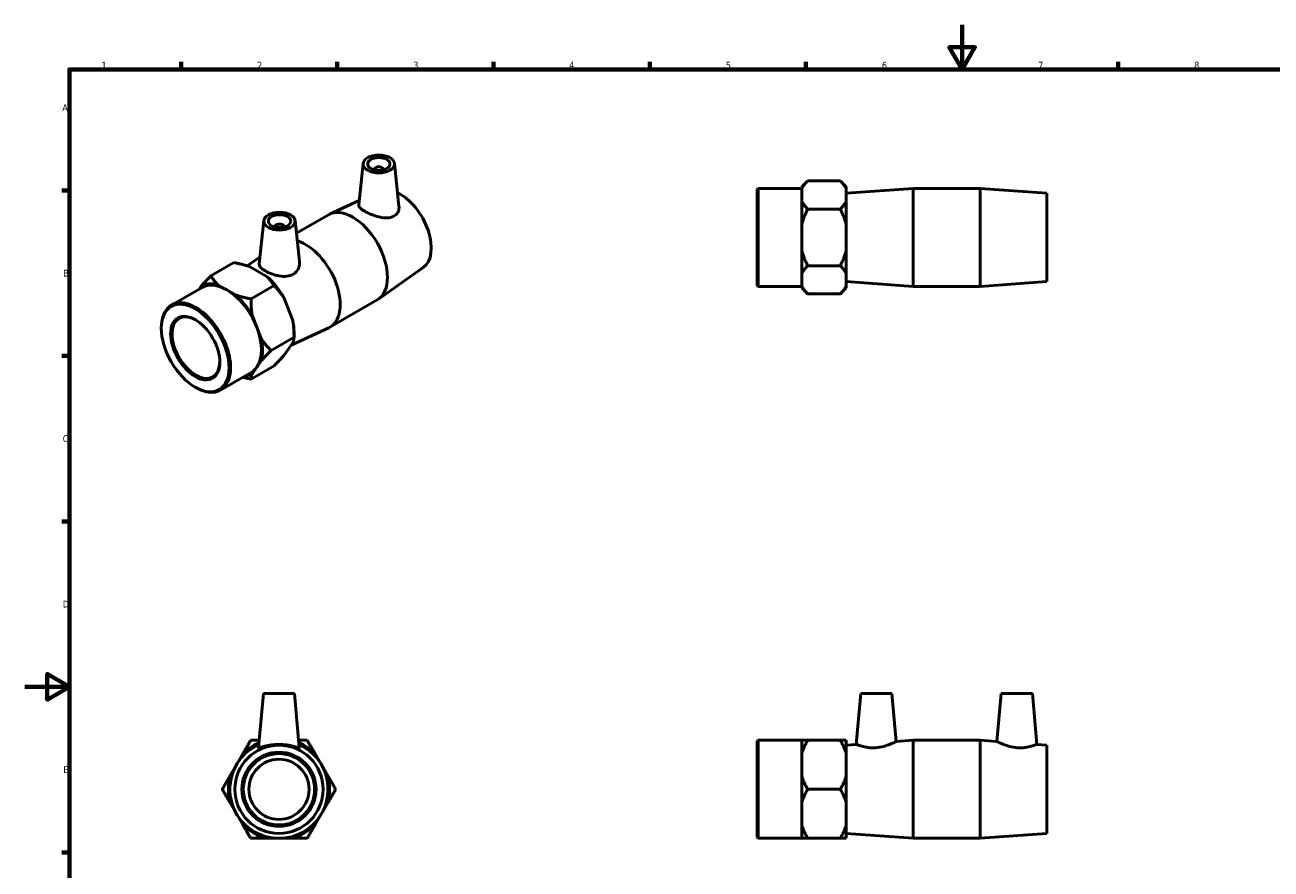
# Model space of a CAD drawing. Header units: millimetres. Extents: x 0 to 904, y -157 to 594.
# Tile 2 of 3: x 0 to 559, y 215 to 594. Entities that reach past the tile are written whole.
import ezdxf

# ---------------------------------------------------------------- set-up
doc = ezdxf.new("R2010")
doc.units = ezdxf.units.MM
doc.layers.add('Border (ANSI)', color=7, linetype='Continuous', lineweight=70)
doc.layers.add('Visible (ANSI)', color=7, linetype='Continuous', lineweight=50)
doc.styles.add('Note Text (ANSI)', font='tahoma.ttf')

# ---------------------------------------------------------------- blocks, each defined once
blk = doc.blocks.new('Borders Default Border')
at = {"layer": 'Border (ANSI)'}
for p, q in [((70.08, 574), (70.08, 577.45)), ((140.17, 574), (140.17, 577.45)), ((210.25, 574), (210.25, 577.45)), ((280.33, 574), (280.33, 577.45)), ((350.42, 574), (350.42, 577.45)), ((490.58, 574), (490.58, 577.45)), ((20, 519.75), (16.55, 519.75)), ((20, 445.5), (16.55, 445.5)), ((20, 371.25), (16.55, 371.25)), ((20, 222.75), (16.55, 222.75))]:
    blk.add_line(p, q, dxfattribs=at)
at = {"layer": 'Border (ANSI)', "flags": 128}
for points in [[(420.5, 594), (420.5, 574), (414.73, 584), (426.27, 584), (420.5, 574)], [(20, 20), (20, 574), (821, 574), (821, 20), (20, 20)], [(0, 297), (20, 297), (10, 302.77), (10, 291.23), (20, 297)]]:
    blk.add_lwpolyline(points, dxfattribs=at)
at = {"layer": 'Border (ANSI)', "color": 230, "true_color": 0xff0080, "char_height": 3.05, "attachment_point": 7, "style": 'Note Text (ANSI)'}
for s, insert in [('1', (34.35, 574.4)), ('2', (104.2, 574.4)), ('3', (174.26, 574.34)), ('4', (244.23, 574.4)), ('5', (314.48, 574.34)), ('6', (384.49, 574.34)), ('7', (454.6, 574.4)), ('8', (524.63, 574.33)), ('A', (16.78, 555.35)), ('B', (17.15, 481.1)), ('C', (16.95, 406.8)), ('D', (16.96, 332.6)), ('E', (17.21, 258.35))]:
    blk.add_mtext(s, dxfattribs=dict(at, insert=insert))

msp = doc.modelspace()

# ---------------------------------------------------------------- linework, layer by layer
at = {"layer": 'Visible (ANSI)'}
for p, q in [((151.795, 531.855), (149.798, 513.226)), ((165.769, 531.855), (167.831, 512.621)), ((156.782, 528.968), (156.782, 529.154)), ((160.782, 528.968), (160.782, 529.154)), ((328.531, 520.195), (329.011, 520.675)), ((328.531, 477.155), (328.531, 520.195)), ((329.011, 520.675), (329.011, 476.675)), ((329.011, 520.675), (348.531, 520.675)), ((348.531, 521.379), (351.231, 524.079)), ((348.531, 521.379), (348.531, 520.532)), ((348.531, 517.728), (348.531, 520.532)), ((365.831, 524.079), (351.231, 524.079)), ((368.531, 521.379), (365.831, 524.079)), ((368.531, 520.532), (368.531, 521.379)), ((368.531, 518.475), (398.531, 520.675)), ((368.531, 514.924), (368.531, 520.532)), ((398.531, 476.675), (398.531, 520.675)), ((398.531, 520.675), (428.531, 520.675)), ((428.531, 476.675), (428.531, 520.675)), ((458.531, 518.475), (428.531, 520.675)), ((150.014, 515.241), (136.724, 509.102)), ((348.531, 514.924), (348.531, 517.728)), ((348.531, 514.924), (348.531, 504.283)), ((368.531, 504.283), (368.531, 514.924)), ((458.531, 478.875), (458.531, 518.475)), ((365.831, 511.377), (351.231, 511.377)), ((107.248, 506.202), (105.167, 486.799)), ((112.234, 503.501), (112.234, 503.314)), ((116.234, 503.501), (116.234, 503.314)), ((121.221, 506.202), (123.191, 487.825)), ((121.826, 500.558), (136.136, 508.798)), ((348.531, 498.675), (348.531, 504.283)), ((368.531, 493.068), (368.531, 504.283)), ((348.531, 493.068), (348.531, 498.675)), ((348.531, 493.068), (348.531, 482.427)), ((368.531, 482.427), (368.531, 493.068)), ((93.798, 487.36), (83.474, 481.415)), ((99.682, 485.915), (105.512, 490.009)), ((108.654, 481.004), (100.723, 485.571)), ((178.711, 485.111), (158.651, 471.024)), ((348.531, 479.623), (348.531, 482.427)), ((365.831, 485.974), (351.231, 485.974)), ((368.531, 476.819), (368.531, 482.427)), ((65.765, 468.274), (79.568, 476.222)), ((79.057, 476.737), (78.106, 475.381)), ((90.546, 475.144), (86.581, 477.427)), ((111.761, 477.016), (101.437, 471.071)), ((328.531, 477.155), (329.011, 476.675)), ((329.011, 476.675), (348.531, 476.675)), ((348.531, 476.819), (348.531, 479.623)), ((348.531, 476.819), (348.531, 475.972)), ((348.531, 475.972), (351.231, 473.272)), ((368.531, 475.972), (365.831, 473.272)), ((368.531, 478.875), (398.531, 476.675)), ((368.531, 475.972), (368.531, 476.819)), ((398.531, 476.675), (428.531, 476.675)), ((458.531, 478.875), (428.531, 476.675)), ((94.511, 472.86), (90.546, 475.144)), ((120.143, 461.425), (116.178, 471.648)), ((136.88, 458.453), (158.094, 470.668)), ((365.831, 473.272), (351.231, 473.272)), ((104.019, 458.393), (102.036, 463.504)), ((61.187, 457.777), (61.187, 458.167)), ((106.001, 453.281), (104.019, 458.393)), ((120.742, 453.858), (110.418, 447.913)), ((119.428, 450.358), (136.293, 458.149)), ((120.742, 456.057), (120.742, 453.858)), ((116.178, 445.722), (120.143, 451.379)), ((104.019, 440.407), (106.001, 443.235)), ((87.722, 430.144), (101.525, 438.093)), ((111.761, 441.044), (101.437, 435.099)), ((102.036, 437.578), (104.019, 440.407)), ((76.345, 431.454), (76.683, 431.258)), ((106.988, 294.038), (104.86, 269.717)), ((120.988, 294.038), (106.988, 294.038)), ((120.988, 294.038), (123.115, 269.717)), ((375.031, 294.038), (373.03, 271.168)), ((375.031, 294.038), (389.031, 294.038)), ((389.031, 294.038), (390.917, 272.48)), ((438.031, 294.038), (436.145, 272.48)), ((452.031, 294.038), (438.031, 294.038)), ((452.031, 294.038), (454.032, 271.168)), ((328.531, 272.558), (329.011, 273.038)), ((328.531, 229.518), (328.531, 272.558)), ((329.011, 273.038), (329.011, 229.038)), ((329.011, 273.038), (348.531, 273.038)), ((348.531, 273.038), (348.531, 266.895)), ((365.831, 273.038), (351.231, 273.038)), ((368.531, 266.895), (368.531, 273.038)), ((368.531, 270.838), (373.03, 271.168)), ((390.917, 272.48), (398.531, 273.038)), ((398.531, 229.038), (398.531, 273.038)), ((398.531, 273.038), (428.531, 273.038)), ((428.531, 229.038), (428.531, 273.038)), ((436.145, 272.48), (428.531, 273.038)), ((458.531, 270.838), (454.032, 271.168)), ((458.531, 231.238), (458.531, 270.838)), ((92.131, 257.182), (97.739, 266.895)), ((130.236, 266.895), (135.844, 257.182)), ((348.531, 262.038), (348.531, 266.895)), ((368.531, 257.182), (368.531, 266.895)), ((348.531, 257.182), (348.531, 262.038)), ((348.531, 257.182), (348.531, 244.895)), ((368.531, 244.895), (368.531, 257.182)), ((365.831, 251.038), (351.231, 251.038)), ((97.739, 235.182), (92.131, 244.895)), ((135.844, 244.895), (130.236, 235.182)), ((348.531, 240.038), (348.531, 244.895)), ((368.531, 235.182), (368.531, 244.895)), ((348.531, 235.182), (348.531, 240.038)), ((348.531, 235.182), (348.531, 229.038)), ((368.531, 229.038), (368.531, 235.182)), ((328.531, 229.518), (329.011, 229.038)), ((368.531, 231.238), (398.531, 229.038)), ((458.531, 231.238), (428.531, 229.038)), ((119.595, 229.038), (108.38, 229.038)), ((329.011, 229.038), (348.531, 229.038)), ((365.831, 229.038), (351.231, 229.038)), ((398.531, 229.038), (428.531, 229.038))]:
    msp.add_line(p, q, dxfattribs=at)
for radius in [19.8, 16.64, 16, 13.5]:
    msp.add_circle((113.988, 251.038), radius, dxfattribs=at)
for radius, start, end in [(22, 114.16464, 65.83536), (22.703, 113.17865, 135.70038), (22.703, 44.29962, 66.82135), (22.703, 164.29962, 195.70038), (22.703, 344.29962, 15.70038), (22.703, 224.29962, 255.70038), (22.703, 284.29962, 315.70038)]:
    msp.add_arc((113.988, 251.038), radius, start, end, dxfattribs=at)
for centre, major_axis, ratio in [((158.782, 531.607), (7, 0), 0.5758617), ((158.782, 531.607), (5, 0), 0.5758617), ((114.234, 505.953), (7, 0), 0.5758617), ((114.234, 505.953), (5, 0), 0.5758617), ((76.404, 449.014), (10.739, -18.649), 0.5780931), ((76.404, 449.014), (7.798, -13.541), 0.5780931)]:
    msp.add_ellipse(centre, major_axis=major_axis, ratio=ratio, dxfattribs=at)
for centre, major_axis, ratio, start_param, end_param in [((158.782, 529.154), (-2, 0), 0.5758617, 2.9729035, 6.4518745), ((168.328, 501.949), (9.881, -17.158), 0.5780931, 0.0519781, 2.4406268), ((147.115, 489.733), (-10.979, 19.065), 0.5780931, 3.1415927, 6.2831853), ((114.234, 503.501), (-2, 0), 0.5758617, 2.9729035, 6.4518745), ((125.902, 477.517), (10.979, -19.065), 0.5780931, 6.2312072, 8.881914), ((104.688, 465.302), (11.33, -19.674), 0.5780931, 1.5605062, 2.1085527), ((90.546, 457.158), (-11.33, 19.674), 0.5780931, 5.7492964, 6.2973429), ((90.546, 457.158), (-10.979, 19.065), 0.5780931, 5.4997209, 6.2831853), ((76.744, 449.209), (10.979, -19.065), 0.5780931, 5.4958534, 10.2121098), ((90.546, 457.158), (-10.979, 19.065), 0.5780931, 4.4525233, 5.4997209), ((90.546, 457.158), (-11.33, 19.674), 0.5780931, 4.7020988, 5.2501453), ((76.744, 449.209), (7.558, -13.125), 0.5780931, 2.3699234, 7.0548545), ((104.688, 465.302), (11.33, -19.674), 0.5780931, 0.7873319, 1.0613551), ((90.546, 457.158), (10.979, -19.065), 0.5780931, 0.2637331, 1.3109306), ((90.546, 457.158), (-11.33, 19.674), 0.5780931, 3.6549013, 4.2029478), ((90.546, 457.158), (11.33, -19.674), 0.5780931, 6.0336098, 6.2973429), ((90.546, 457.158), (10.979, -19.065), 0.5780931, 0, 0.2637331)]:
    msp.add_ellipse(centre, major_axis=major_axis, ratio=ratio, start_param=start_param, end_param=end_param, dxfattribs=at)
for points, weights in [([(351.231, 524.079), (349.358, 522.206), (348.531, 520.532)], [1, 1.0110537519, 1]), ([(368.531, 520.532), (367.704, 522.206), (365.831, 524.079)], [1, 1.0110537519, 1]), ([(348.531, 514.924), (349.358, 513.25), (351.231, 511.377)], [1, 1.0110537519, 1]), ([(365.831, 511.377), (367.704, 513.25), (368.531, 514.924)], [1, 1.0110537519, 1]), ([(351.231, 511.377), (349.358, 507.631), (348.531, 504.283)], [1, 1.0110537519, 1]), ([(368.531, 504.283), (367.704, 507.631), (365.831, 511.377)], [1, 1.0110537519, 1]), ([(348.531, 493.068), (349.358, 489.72), (351.231, 485.974)], [1, 1.0110537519, 1]), ([(365.831, 485.974), (367.704, 489.72), (368.531, 493.068)], [1, 1.0110537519, 1]), ([(100.723, 485.571), (97.771, 486.598), (93.798, 487.36)], [1, 1.0110537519, 1]), ([(79.057, 476.737), (80.825, 478.763), (83.474, 481.415)], [1, 1.0110537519, 1]), ([(83.474, 481.415), (84.799, 479.127), (86.581, 477.427)], [1, 1.0110537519, 1]), ([(111.761, 477.016), (110.436, 479.304), (108.654, 481.004)], [1, 1.0110537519, 1]), ([(351.231, 485.974), (349.358, 484.101), (348.531, 482.427)], [1, 1.0110537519, 1]), ([(368.531, 482.427), (367.704, 484.101), (365.831, 485.974)], [1, 1.0110537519, 1]), ([(116.178, 471.648), (114.41, 474.364), (111.761, 477.016)], [1, 1.0110537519, 1]), ([(348.531, 476.819), (349.358, 475.145), (351.231, 473.272)], [1, 1.0110537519, 1]), ([(365.831, 473.272), (367.704, 475.145), (368.531, 476.819)], [1, 1.0110537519, 1]), ([(94.511, 472.86), (97.464, 471.834), (101.437, 471.071)], [1, 1.0110537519, 1]), ([(101.437, 471.071), (101.437, 466.893), (102.036, 463.504)], [1, 1.0110537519, 1]), ([(120.742, 453.858), (120.742, 458.036), (120.143, 461.425)], [1, 1.0110537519, 1]), ([(106.001, 453.281), (107.77, 450.565), (110.418, 447.913)], [1, 1.0110537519, 1]), ([(120.143, 451.379), (120.742, 452.731), (120.742, 453.858)], [1, 1.0110537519, 1]), ([(110.418, 447.913), (107.77, 445.261), (106.001, 443.235)], [1, 1.0110537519, 1]), ([(111.761, 441.044), (114.41, 443.696), (116.178, 445.722)], [1, 1.0110537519, 1]), ([(102.036, 437.578), (101.437, 436.226), (101.437, 435.099)], [1, 1.0110537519, 1]), ([(101.437, 435.099), (99.458, 435.479), (97.75, 435.919)], [1, 1.00547482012, 1.00552638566]), ([(97.739, 266.895), (99.413, 269.794), (101.286, 273.038)], [1, 1.0110537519, 1]), ([(101.286, 273.038), (103.285, 273.038), (105.15, 273.038)], [1, 1.00586790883, 1.0055058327]), ([(122.825, 273.038), (124.69, 273.038), (126.689, 273.038)], [1.0055058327, 1.00586790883, 1]), ([(126.689, 273.038), (128.562, 269.794), (130.236, 266.895)], [1, 1.0110537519, 1]), ([(348.531, 273.038), (349.358, 273.038), (351.231, 273.038)], [1, 1.0110537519, 1]), ([(351.231, 273.038), (349.358, 269.794), (348.531, 266.895)], [1, 1.0110537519, 1]), ([(365.831, 273.038), (367.704, 273.038), (368.531, 273.038)], [1, 1.0110537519, 1]), ([(368.531, 266.895), (367.704, 269.794), (365.831, 273.038)], [1, 1.0110537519, 1]), ([(88.584, 251.038), (90.457, 254.283), (92.131, 257.182)], [1, 1.0110537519, 1]), ([(135.844, 257.182), (137.518, 254.283), (139.391, 251.038)], [1, 1.0110537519, 1]), ([(348.531, 257.182), (349.358, 254.283), (351.231, 251.038)], [1, 1.0110537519, 1]), ([(365.831, 251.038), (367.704, 254.283), (368.531, 257.182)], [1, 1.0110537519, 1]), ([(92.131, 244.895), (90.457, 247.794), (88.584, 251.038)], [1, 1.0110537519, 1]), ([(139.391, 251.038), (137.518, 247.794), (135.844, 244.895)], [1, 1.0110537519, 1]), ([(351.231, 251.038), (349.358, 247.794), (348.531, 244.895)], [1, 1.0110537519, 1]), ([(368.531, 244.895), (367.704, 247.794), (365.831, 251.038)], [1, 1.0110537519, 1]), ([(101.286, 229.038), (99.413, 232.283), (97.739, 235.182)], [1, 1.0110537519, 1]), ([(130.236, 235.182), (128.562, 232.283), (126.689, 229.038)], [1, 1.0110537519, 1]), ([(348.531, 235.182), (349.358, 232.283), (351.231, 229.038)], [1, 1.0110537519, 1]), ([(365.831, 229.038), (367.704, 232.283), (368.531, 235.182)], [1, 1.0110537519, 1]), ([(108.38, 229.038), (105.032, 229.038), (101.286, 229.038)], [1, 1.0110537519, 1]), ([(126.689, 229.038), (122.943, 229.038), (119.595, 229.038)], [1, 1.0110537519, 1]), ([(351.231, 229.038), (349.358, 229.038), (348.531, 229.038)], [1, 1.0110537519, 1]), ([(368.531, 229.038), (367.704, 229.038), (365.831, 229.038)], [1, 1.0110537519, 1])]:
    msp.add_rational_spline(points, weights, degree=2, dxfattribs=at)
for points, knots in [([(165.479, 508.128), (164.659, 507.689), (163.615, 507.443), (161.341, 507.377), (160.109, 507.549), (157.826, 508.082), (156.616, 508.476), (154.366, 509.379), (153.326, 509.887), (151.671, 510.84), (150.963, 511.339), (150.028, 512.27), (149.799, 512.705), (149.791, 513.138), (149.794, 513.182), (149.798, 513.226)], [0, 0, 0, 0, 0.3604467, 0.3604467, 0.7208934, 0.7208934, 1.0719781, 1.0719781, 1.4230629, 1.4230629, 1.7741477, 1.7741477, 2.1252324, 2.1252324, 2.1648648, 2.1648648, 2.1648648, 2.1648648]), ([(167.831, 512.621), (167.843, 512.511), (167.851, 512.403), (167.886, 511.496), (167.708, 510.638), (166.886, 509.155), (166.241, 508.536), (165.479, 508.128)], [4.82181143, 4.82181143, 4.82181143, 4.82181143, 4.866923, 4.866923, 5.20230502, 5.20230502, 5.53768704, 5.53768704, 5.53768704, 5.53768704]), ([(120.441, 482.192), (119.627, 481.693), (118.607, 481.353), (116.405, 481.094), (115.221, 481.168), (113.017, 481.539), (111.84, 481.864), (109.664, 482.662), (108.665, 483.133), (107.074, 484.049), (106.381, 484.553), (105.441, 485.549), (105.193, 486.044), (105.155, 486.607), (105.157, 486.702), (105.168, 486.799)], [0, 0, 0, 0, 0.335382, 0.335382, 0.670764, 0.670764, 1.0082723, 1.0082723, 1.3457806, 1.3457806, 1.6832889, 1.6832889, 2.0207972, 2.0207972, 2.0882332, 2.0882332, 2.0882332, 2.0882332]), ([(123.19, 487.825), (123.212, 487.63), (123.223, 487.436), (123.231, 486.312), (123.005, 485.301), (122.048, 483.506), (121.315, 482.729), (120.441, 482.192)], [4.74260539, 4.74260539, 4.74260539, 4.74260539, 4.81679366, 4.81679366, 5.17724035, 5.17724035, 5.53768704, 5.53768704, 5.53768704, 5.53768704]), ([(123.115, 269.718), (123.116, 269.708), (123.115, 269.699), (123.075, 269.618), (122.81, 269.656), (121.834, 269.919), (121.123, 270.135), (119.52, 270.544), (118.512, 270.767), (116.309, 271.081), (115.113, 271.168), (112.863, 271.168), (111.666, 271.081), (109.463, 270.767), (108.455, 270.544), (106.852, 270.135), (106.142, 269.919), (105.165, 269.656), (104.9, 269.618), (104.864, 269.691)], [2.8115213, 2.8115213, 2.8115213, 2.8115213, 2.8461258, 2.8461258, 3.1815078, 3.1815078, 3.5168898, 3.5168898, 3.8543981, 3.8543981, 4.1919064, 4.1919064, 4.5294147, 4.5294147, 4.866923, 4.866923, 5.202305, 5.202305, 5.537687, 5.537687, 5.537687, 5.537687]), ([(381.685, 269.691), (380.57, 269.618), (379.393, 269.656), (377.254, 269.919), (376.291, 270.135), (374.777, 270.544), (374.12, 270.767), (373.247, 271.081), (373.03, 271.168), (373.03, 271.168)], [0, 0, 0, 0, 0.335382, 0.335382, 0.670764, 0.670764, 1.0082723, 1.0082723, 1.3457806, 1.3457806, 1.3457806, 1.3457806]), ([(390.917, 272.48), (390.917, 272.48), (390.683, 272.358), (389.753, 271.912), (389.059, 271.592), (387.454, 270.948), (386.423, 270.579), (384.139, 269.986), (382.883, 269.77), (381.685, 269.691)], [4.1146241, 4.1146241, 4.1146241, 4.1146241, 4.4657089, 4.4657089, 4.8167937, 4.8167937, 5.1772404, 5.1772404, 5.537687, 5.537687, 5.537687, 5.537687]), ([(445.378, 269.691), (444.18, 269.77), (442.923, 269.986), (440.639, 270.579), (439.608, 270.948), (438.003, 271.592), (437.309, 271.912), (436.38, 272.358), (436.145, 272.48), (436.145, 272.48)], [0, 0, 0, 0, 0.3604467, 0.3604467, 0.7208934, 0.7208934, 1.0719781, 1.0719781, 1.4230629, 1.4230629, 1.4230629, 1.4230629]), ([(454.032, 271.168), (454.032, 271.168), (453.816, 271.081), (452.942, 270.767), (452.285, 270.544), (450.771, 270.135), (449.808, 269.919), (447.67, 269.656), (446.493, 269.618), (445.378, 269.691)], [4.1919064, 4.1919064, 4.1919064, 4.1919064, 4.5294147, 4.5294147, 4.866923, 4.866923, 5.202305, 5.202305, 5.537687, 5.537687, 5.537687, 5.537687])]:
    msp.add_open_spline(points, degree=3, knots=knots, dxfattribs=at)
msp.add_open_spline([(104.864, 269.691), (104.86, 269.699), (104.859, 269.708), (104.86, 269.718)], degree=3, dxfattribs=at)

# ---------------------------------------------------------------- block references
msp.add_blockref('Borders Default Border', (0, 0))

doc.saveas('drawing.dxf')
